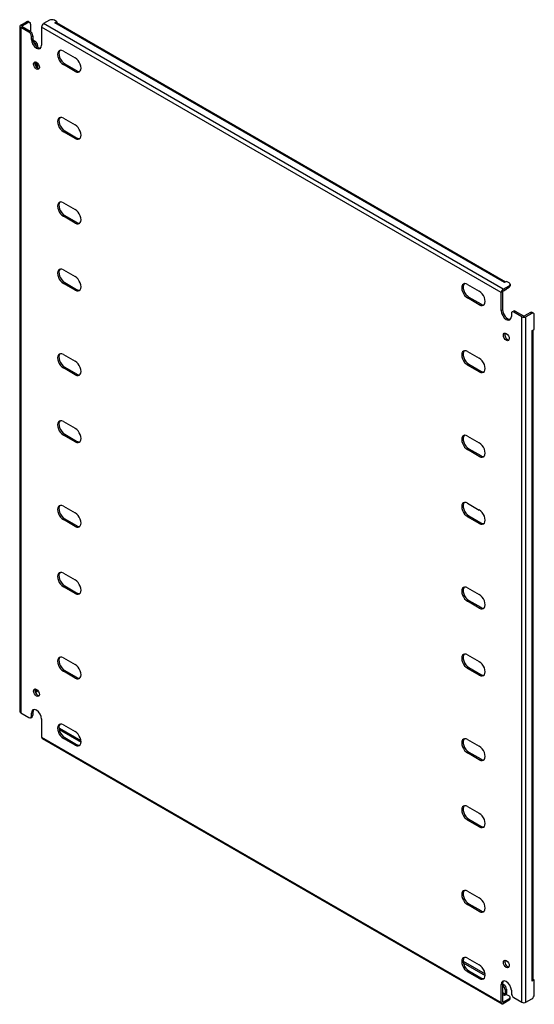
# Model space of a CAD drawing. Header units: inches. Extents: x 155.1 to 173.1, y 52.3 to 86.7.
import ezdxf

# ---------------------------------------------------------------- set-up
doc = ezdxf.new("R2010")
doc.units = ezdxf.units.IN
doc.header["$MEASUREMENT"] = 0
doc.layers.add('Visible Edges(ANSI)', color=7, linetype='Continuous', lineweight=25)
doc.layers.add('Visible Tangent Edges(ANSI)', color=7, linetype='Continuous', lineweight=25)

msp = doc.modelspace()

# ---------------------------------------------------------------- linework, layer by layer
at = {"layer": 'Visible Edges(ANSI)'}
for p, q in [((155.1, 86.515), (155.303, 86.633)), ((155.148, 86.488), (155.352, 86.605)), ((155.366, 86.639), (155.414, 86.611)), ((155.44, 86.554), (155.44, 86.293)), ((156.099, 86.684), (155.895, 86.566)), ((156.364, 86.633), (156.276, 86.684)), ((156.294, 86.592), (156.364, 86.633)), ((156.294, 86.592), (156.294, 86.592)), ((156.294, 86.592), (156.294, 86.592)), ((172.056, 77.526), (156.344, 86.597)), ((156.364, 86.633), (156.364, 86.586)), ((155.071, 86.475), (155.071, 62.49)), ((155.383, 86.271), (155.1, 86.434)), ((155.148, 86.462), (155.431, 86.298)), ((155.52, 86.145), (155.52, 86.043)), ((155.825, 86.445), (155.825, 85.811)), ((155.472, 86.016), (155.472, 86.118)), ((155.524, 85.995), (155.599, 85.952)), ((155.543, 85.929), (155.551, 85.924)), ((155.687, 85.799), (155.687, 85.743)), ((156.592, 85.606), (157.003, 85.368)), ((155.639, 85.22), (155.639, 85.06)), ((155.687, 85.184), (155.687, 85.012)), ((157.003, 84.895), (156.592, 85.132)), ((156.64, 85.16), (157.051, 84.922)), ((156.592, 83.258), (157.003, 83.021)), ((157.003, 82.547), (156.592, 82.785)), ((156.64, 82.812), (157.051, 82.575)), ((156.592, 80.298), (157.003, 80.061)), ((157.003, 79.587), (156.592, 79.825)), ((156.64, 79.853), (157.051, 79.615)), ((156.592, 77.951), (157.003, 77.713)), ((172.097, 77.549), (172.027, 77.509)), ((172.186, 77.498), (172.097, 77.549)), ((157.003, 77.24), (156.592, 77.477)), ((156.64, 77.505), (157.051, 77.268)), ((170.734, 77.441), (171.145, 77.203)), ((171.96, 77.185), (171.96, 76.552)), ((171.982, 77.279), (172.186, 77.396)), ((171.982, 77.223), (172.186, 77.341)), ((172.071, 77.253), (172.023, 77.225)), ((172.027, 77.509), (172.027, 77.509)), ((172.027, 77.509), (172.027, 77.509)), ((172.222, 77.447), (172.222, 77.392)), ((171.145, 76.73), (170.734, 76.967)), ((170.782, 76.995), (171.194, 76.757)), ((171.912, 76.524), (171.912, 77.157)), ((172.291, 76.479), (172.34, 76.507)), ((172.402, 76.501), (172.686, 76.337)), ((172.266, 76.422), (172.266, 76.32)), ((172.637, 76.309), (172.354, 76.473)), ((172.933, 76.454), (172.729, 76.337)), ((172.981, 76.427), (172.777, 76.309)), ((173.044, 76.433), (172.996, 76.461)), ((173.07, 75.865), (173.07, 76.376)), ((172.999, 75.825), (173.07, 75.865)), ((172.999, 75.825), (172.999, 75.825)), ((173, 75.825), (172.999, 75.825)), ((173.029, 53.105), (173.029, 75.842)), ((156.592, 74.991), (157.003, 74.754)), ((170.734, 75.093), (171.145, 74.856)), ((157.003, 74.28), (156.592, 74.518)), ((156.64, 74.545), (157.051, 74.308)), ((171.145, 74.382), (170.734, 74.62)), ((170.782, 74.647), (171.194, 74.41)), ((156.592, 72.644), (157.003, 72.406)), ((157.003, 71.933), (156.592, 72.17)), ((156.64, 72.198), (157.051, 71.96)), ((170.734, 72.133), (171.145, 71.896)), ((170.782, 71.688), (171.194, 71.45)), ((171.145, 71.422), (170.734, 71.66)), ((156.592, 69.684), (157.003, 69.446)), ((170.734, 69.786), (171.145, 69.548)), ((171.145, 69.075), (170.734, 69.313)), ((170.782, 69.34), (171.194, 69.103)), ((157.003, 68.973), (156.592, 69.21)), ((156.64, 69.238), (157.051, 69.001)), ((156.592, 67.337), (157.003, 67.099)), ((157.003, 66.625), (156.592, 66.863)), ((156.64, 66.891), (157.051, 66.653)), ((170.734, 66.826), (171.145, 66.589)), ((171.145, 66.115), (170.734, 66.353)), ((170.782, 66.38), (171.194, 66.143)), ((170.734, 64.479), (171.145, 64.241)), ((156.592, 64.377), (157.003, 64.139)), ((157.003, 63.666), (156.592, 63.903)), ((156.64, 63.931), (157.051, 63.693)), ((171.145, 63.768), (170.734, 64.005)), ((170.782, 64.033), (171.194, 63.795)), ((155.662, 63.186), (155.614, 63.159)), ((155.639, 63.277), (155.639, 63.215)), ((155.1, 62.45), (155.383, 62.286)), ((155.472, 62.337), (155.472, 62.439)), ((155.52, 62.467), (155.52, 62.365)), ((155.446, 62.28), (155.494, 62.308)), ((155.825, 62.235), (155.825, 61.602)), ((156.592, 62.029), (157.003, 61.792)), ((156.443, 61.868), (157.208, 61.426)), ((156.453, 61.918), (157.205, 61.484)), ((155.846, 61.556), (171.933, 52.269)), ((157.003, 61.318), (156.592, 61.556)), ((156.64, 61.584), (157.051, 61.346)), ((170.734, 61.519), (171.145, 61.281)), ((171.145, 60.808), (170.734, 61.045)), ((170.782, 61.073), (171.194, 60.836)), ((170.734, 59.172), (171.145, 58.934)), ((171.145, 58.46), (170.734, 58.698)), ((170.782, 58.726), (171.194, 58.488)), ((170.734, 56.212), (171.145, 55.974)), ((171.145, 55.501), (170.734, 55.738)), ((170.782, 55.766), (171.194, 55.528)), ((170.577, 53.763), (171.347, 53.319)), ((170.734, 53.864), (171.145, 53.627)), ((170.585, 53.703), (171.35, 53.261)), ((170.782, 53.419), (171.194, 53.181)), ((171.145, 53.153), (170.734, 53.391)), ((173.07, 53.105), (172.999, 53.065)), ((172.999, 53.065), (172.999, 53.065)), ((172.999, 53.065), (173, 53.065)), ((173.029, 53.129), (173.07, 53.105)), ((173.07, 52.595), (173.07, 53.105)), ((171.912, 52.314), (171.912, 52.947)), ((171.96, 52.975), (171.96, 52.342)), ((171.96, 52.965), (172.009, 52.936)), ((171.96, 52.909), (171.961, 52.909)), ((172.049, 52.756), (172.049, 52.597)), ((172.097, 52.783), (172.097, 52.625)), ((172.266, 52.743), (172.266, 52.641)), ((172.186, 52.447), (171.982, 52.329)), ((172.186, 52.391), (171.982, 52.273)), ((172.097, 52.6), (172.027, 52.559)), ((172.027, 52.559), (172.027, 52.559)), ((172.027, 52.559), (172.027, 52.559)), ((172.097, 52.6), (172.186, 52.549)), ((172.222, 52.442), (172.222, 52.498)), ((172.354, 52.488), (172.637, 52.324)), ((172.777, 52.324), (172.981, 52.442))]:
    msp.add_line(p, q, dxfattribs=at)
for centre, major_axis, start_param, end_param in [((155.17, 86.475), (-0.099, 0), 5.497787, 7.068583), ((155.17, 86.475), (-0.031, 0), 5.497787, 7.068583), ((155.303, 86.531), (0.063, 0.108), 0, 0.785398), ((155.352, 86.503), (0.063, 0.108), 5.497787, 7.068583), ((155.895, 86.485), (0.0495, 0.0857), 0.785398, 2.356194), ((156.187, 86.633), (0.125, 0), 0.785398, 2.356194), ((156.294, 86.512), (0.0495, 0.0857), 0, 0.785398), ((155.383, 86.169), (0.062, -0.108), 0.785398, 2.356194), ((155.431, 86.196), (-0.063, 0.108), 3.926991, 5.497787), ((155.649, 85.914), (0.125, -0.217), 3.926991, 7.068583), ((155.697, 85.941), (0.125, -0.217), 3.926991, 6.089646), ((155.551, 85.822), (0.062, -0.108), 0.887242, 2.356194), ((155.599, 85.85), (-0.063, 0.108), 3.926991, 5.497787), ((156.592, 85.369), (-0.145, 0.251), 5.497787, 8.63938), ((156.64, 85.397), (-0.145, 0.251), 0.166574, 2.356194), ((155.697, 85.125), (-0.073, 0.126), 0.338008, 2.803584), ((157.003, 85.131), (0.145, -0.251), 5.497787, 8.63938), ((157.051, 85.159), (0.145, -0.251), 5.497787, 6.116612), ((156.592, 83.021), (-0.145, 0.251), 5.497787, 8.63938), ((156.64, 83.049), (-0.145, 0.251), 0.166574, 2.356194), ((157.003, 82.784), (0.145, -0.251), 5.497787, 8.63938), ((157.051, 82.812), (0.145, -0.251), 5.497787, 6.116612), ((156.592, 80.062), (-0.145, 0.251), 5.497787, 8.63938), ((156.64, 80.089), (-0.145, 0.251), 0.166574, 2.356194), ((157.003, 79.824), (0.145, -0.251), 5.497787, 8.63938), ((157.051, 79.852), (0.145, -0.251), 5.497787, 6.116612), ((156.592, 77.714), (-0.145, 0.251), 5.497787, 8.63938), ((156.64, 77.742), (-0.145, 0.251), 0.166574, 2.356194), ((157.003, 77.477), (0.145, -0.251), 5.497787, 8.63938), ((157.051, 77.504), (0.145, -0.251), 5.497787, 6.116612), ((170.734, 77.204), (-0.145, 0.251), 5.497787, 8.63938), ((170.782, 77.232), (-0.145, 0.251), 0.166574, 2.356194), ((171.145, 76.966), (0.145, -0.251), 5.497787, 8.63938), ((171.982, 77.198), (0.0495, 0.0857), 0.785398, 2.356194), ((171.982, 77.198), (0.0155, 0.0268), 0.785398, 2.356194), ((171.961, 77.333), (0.062, -0.108), 5.726091, 6.840784), ((172.027, 77.428), (0.0495, 0.0857), 0.721823, 0.785398), ((172.009, 77.361), (0.062, -0.108), 0, 0.557599), ((172.097, 77.447), (0.125, 0), 5.497787, 7.068583), ((172.097, 77.392), (0.125, 0), 5.497787, 6.283185), ((171.194, 76.994), (0.145, -0.251), 5.497787, 6.116612), ((172.089, 76.422), (0.125, -0.217), 3.926991, 7.068583), ((172.137, 76.45), (0.125, -0.217), 3.926991, 6.089646), ((172.354, 76.371), (-0.062, 0.108), 5.497787, 7.068583), ((172.402, 76.398), (-0.063, 0.108), 5.497787, 6.283185), ((172.707, 76.349), (0.099, 0), 3.926991, 5.497787), ((172.707, 76.349), (0.031, 0), 3.926991, 5.497787), ((172.933, 76.352), (0.063, 0.108), 0, 0.785398), ((172.981, 76.325), (0.062, 0.108), 5.497787, 7.068583), ((172.93, 75.865), (0.099, 0), 5.497787, 5.561362), ((172.137, 75.633), (-0.073, 0.126), 0.338008, 2.803584), ((170.734, 74.857), (-0.145, 0.251), 5.497787, 8.63938), ((170.782, 74.884), (-0.145, 0.251), 0.166574, 2.356194), ((156.592, 74.754), (-0.145, 0.251), 5.497787, 8.63938), ((156.64, 74.782), (-0.145, 0.251), 0.166574, 2.356194), ((171.145, 74.619), (0.145, -0.251), 5.497787, 8.63938), ((157.003, 74.517), (0.145, -0.251), 5.497787, 8.63938), ((157.051, 74.545), (0.145, -0.251), 5.497787, 6.116612), ((171.194, 74.647), (0.145, -0.251), 5.497787, 6.116612), ((156.592, 72.407), (-0.145, 0.251), 5.497787, 8.63938), ((156.64, 72.435), (-0.145, 0.251), 0.166574, 2.356194), ((157.003, 72.169), (0.145, -0.251), 5.497787, 8.63938), ((170.734, 71.897), (-0.145, 0.251), 5.497787, 8.63938), ((170.782, 71.924), (-0.145, 0.251), 0.166574, 2.356194), ((157.051, 72.197), (0.145, -0.251), 5.497787, 6.116612), ((171.145, 71.659), (0.145, -0.251), 5.497787, 8.63938), ((171.194, 71.687), (0.145, -0.251), 5.497787, 6.116612), ((156.592, 69.447), (-0.145, 0.251), 5.497787, 8.63938), ((156.64, 69.475), (-0.145, 0.251), 0.166574, 2.356194), ((170.734, 69.549), (-0.145, 0.251), 5.497787, 8.63938), ((170.782, 69.577), (-0.145, 0.251), 0.166574, 2.356194), ((157.003, 69.21), (0.145, -0.251), 5.497787, 8.63938), ((171.145, 69.312), (0.145, -0.251), 5.497787, 8.63938), ((157.051, 69.237), (0.145, -0.251), 5.497787, 6.116612), ((171.194, 69.339), (0.145, -0.251), 5.497787, 6.116612), ((156.592, 67.1), (-0.145, 0.251), 5.497787, 8.63938), ((156.64, 67.128), (-0.145, 0.251), 0.166574, 2.356194), ((157.003, 66.862), (0.145, -0.251), 5.497787, 8.63938), ((170.734, 66.589), (-0.145, 0.251), 5.497787, 8.63938), ((170.782, 66.617), (-0.145, 0.251), 0.166574, 2.356194), ((157.051, 66.89), (0.145, -0.251), 5.497787, 6.116612), ((171.145, 66.352), (0.145, -0.251), 5.497787, 8.63938), ((171.194, 66.38), (0.145, -0.251), 5.497787, 6.116612), ((170.734, 64.242), (-0.145, 0.251), 5.497787, 8.63938), ((170.782, 64.27), (-0.145, 0.251), 0.166574, 2.356194), ((156.592, 64.14), (-0.145, 0.251), 5.497787, 8.63938), ((156.64, 64.168), (-0.145, 0.251), 0.166574, 2.356194), ((157.003, 63.902), (0.145, -0.251), 5.497787, 8.63938), ((171.145, 64.004), (0.145, -0.251), 5.497787, 8.63938), ((171.194, 64.032), (0.145, -0.251), 5.497787, 6.116612), ((157.051, 63.93), (0.145, -0.251), 5.497787, 6.116612), ((155.697, 63.181), (-0.073, 0.126), 0.338008, 2.803584), ((155.551, 63.266), (0.063, -0.108), 0.012335, 0.785398), ((155.599, 63.294), (0.063, -0.108), 0, 0.762813), ((155.17, 62.49), (-0.099, 0), 0, 0.785398), ((155.649, 62.337), (-0.125, 0.217), 3.926991, 7.068583), ((155.431, 62.416), (0.062, -0.108), 0, 0.785398), ((155.697, 62.365), (-0.125, 0.217), 0.193539, 0.785398), ((155.383, 62.388), (0.062, -0.108), 5.497787, 7.068583), ((156.592, 61.793), (-0.145, 0.251), 5.497787, 8.63938), ((156.64, 61.82), (-0.145, 0.251), 0.166574, 2.356194), ((156.453, 61.816), (-0.063, 0.108), 5.497787, 5.695787), ((157.003, 61.555), (0.145, -0.251), 5.497787, 8.63938), ((155.895, 61.642), (-0.0495, -0.0857), 5.497787, 6.283185), ((157.051, 61.583), (0.145, -0.251), 5.497787, 6.116612), ((170.734, 61.282), (-0.145, 0.251), 5.497787, 8.63938), ((170.782, 61.31), (-0.145, 0.251), 0.166574, 2.356194), ((171.145, 61.045), (0.145, -0.251), 5.497787, 8.63938), ((171.194, 61.072), (0.145, -0.251), 5.497787, 6.116612), ((170.734, 58.935), (-0.145, 0.251), 5.497787, 8.63938), ((170.782, 58.963), (-0.145, 0.251), 0.166574, 2.356194), ((171.145, 58.697), (0.145, -0.251), 5.497787, 8.63938), ((171.194, 58.725), (0.145, -0.251), 5.497787, 6.116612), ((170.734, 55.975), (-0.145, 0.251), 5.497787, 8.63938), ((170.782, 56.003), (-0.145, 0.251), 0.166574, 2.356194), ((171.145, 55.737), (0.145, -0.251), 5.497787, 8.63938), ((171.194, 55.765), (0.145, -0.251), 5.497787, 6.116612), ((170.734, 53.628), (-0.145, 0.251), 5.497787, 8.63938), ((170.782, 53.655), (-0.145, 0.251), 0.166574, 2.356194), ((172.137, 53.69), (-0.073, 0.126), 0.338008, 2.803584), ((171.145, 53.39), (0.145, -0.251), 5.497787, 8.63938), ((171.194, 53.418), (0.145, -0.251), 5.497787, 6.116612), ((172.089, 52.845), (-0.125, 0.217), 3.926991, 7.068583), ((172.137, 52.873), (-0.125, 0.217), 0.193539, 0.785398), ((172.93, 53.105), (0.099, 0), 5.497787, 6.283185), ((171.961, 52.807), (0.062, -0.108), 0.785398, 2.356194), ((172.009, 52.834), (-0.063, 0.108), 3.926991, 5.497787), ((172.027, 52.585), (0.0155, 0.0268), 3.926991, 5.497787), ((172.027, 52.585), (0.0495, 0.0857), 5.177171, 5.497787), ((172.097, 52.498), (0.125, 0), 5.497787, 7.068583), ((172.097, 52.442), (0.125, 0), 5.497787, 6.283185), ((172.354, 52.59), (-0.062, 0.108), 0.785398, 2.356194), ((172.981, 52.544), (-0.063, -0.108), 0.785398, 2.356194), ((171.982, 52.354), (-0.0495, -0.0857), 5.497787, 7.068583), ((171.982, 52.354), (-0.0155, -0.0268), 5.497787, 7.068583), ((172.707, 52.365), (0.099, 0), 3.926991, 5.497787)]:
    msp.add_ellipse(centre, major_axis=major_axis, ratio=0.57735, start_param=start_param, end_param=end_param, dxfattribs=at)
for centre, major_axis in [((155.649, 85.097), (0.072, -0.126)), ((172.089, 75.605), (0.072, -0.126)), ((155.649, 63.154), (-0.072, 0.126)), ((172.089, 53.662), (-0.072, 0.126))]:
    msp.add_ellipse(centre, major_axis=major_axis, ratio=0.57735, dxfattribs=at)
at = {"layer": 'Visible Tangent Edges(ANSI)'}
for p, q in [((155.148, 86.462), (155.148, 86.488)), ((155.303, 86.633), (155.352, 86.605)), ((171.982, 77.279), (155.895, 86.566)), ((172.027, 77.509), (156.294, 86.592)), ((155.1, 86.434), (155.1, 62.45)), ((155.431, 86.298), (155.383, 86.271)), ((155.472, 86.118), (155.52, 86.145)), ((171.912, 77.157), (155.825, 86.445)), ((155.472, 86.016), (155.52, 86.043)), ((155.599, 85.952), (155.551, 85.924)), ((155.646, 85.775), (155.687, 85.799)), ((156.592, 85.132), (156.64, 85.16)), ((157.003, 84.895), (157.051, 84.922)), ((156.592, 82.785), (156.64, 82.812)), ((157.003, 82.547), (157.051, 82.575)), ((156.592, 79.825), (156.64, 79.853)), ((157.003, 79.587), (157.051, 79.615)), ((156.592, 77.477), (156.64, 77.505)), ((157.003, 77.24), (157.051, 77.268)), ((172.186, 77.396), (172.186, 77.341)), ((170.734, 76.967), (170.782, 76.995)), ((171.145, 76.73), (171.194, 76.757)), ((171.912, 76.524), (171.96, 76.552)), ((172.354, 76.473), (172.402, 76.501)), ((172.637, 52.324), (172.637, 76.309)), ((172.777, 52.324), (172.777, 76.309)), ((172.933, 76.454), (172.981, 76.427)), ((173, 53.065), (173, 75.825)), ((156.592, 74.518), (156.64, 74.545)), ((170.734, 74.62), (170.782, 74.647)), ((157.003, 74.28), (157.051, 74.308)), ((171.145, 74.382), (171.194, 74.41)), ((156.592, 72.17), (156.64, 72.198)), ((157.003, 71.933), (157.051, 71.96)), ((170.734, 71.66), (170.782, 71.688)), ((171.145, 71.422), (171.194, 71.45)), ((170.734, 69.313), (170.782, 69.34)), ((156.592, 69.21), (156.64, 69.238)), ((157.003, 68.973), (157.051, 69.001)), ((171.145, 69.075), (171.194, 69.103)), ((156.592, 66.863), (156.64, 66.891)), ((157.003, 66.625), (157.051, 66.653)), ((170.734, 66.353), (170.782, 66.38)), ((171.145, 66.115), (171.194, 66.143)), ((156.592, 63.903), (156.64, 63.931)), ((170.734, 64.005), (170.782, 64.033)), ((171.145, 63.768), (171.194, 63.795)), ((157.003, 63.666), (157.051, 63.693)), ((155.686, 63.242), (155.639, 63.215)), ((155.472, 62.439), (155.52, 62.467)), ((155.52, 62.365), (155.472, 62.337)), ((156.436, 61.909), (156.453, 61.918)), ((155.825, 61.602), (171.912, 52.314)), ((156.592, 61.556), (156.64, 61.584)), ((157.003, 61.318), (157.051, 61.346)), ((170.734, 61.045), (170.782, 61.073)), ((171.145, 60.808), (171.194, 60.836)), ((170.734, 58.698), (170.782, 58.726)), ((171.145, 58.46), (171.194, 58.488)), ((170.734, 55.738), (170.782, 55.766)), ((171.145, 55.501), (171.194, 55.528)), ((170.734, 53.391), (170.782, 53.419)), ((171.145, 53.153), (171.194, 53.181)), ((171.912, 52.947), (171.96, 52.975)), ((172.009, 52.936), (171.961, 52.909)), ((172.049, 52.756), (172.097, 52.783)), ((172.049, 52.597), (171.96, 52.649)), ((172.027, 52.559), (171.96, 52.598)), ((172.186, 52.447), (172.186, 52.391)), ((171.982, 52.329), (171.96, 52.342))]:
    msp.add_line(p, q, dxfattribs=at)

doc.saveas('drawing.dxf')
